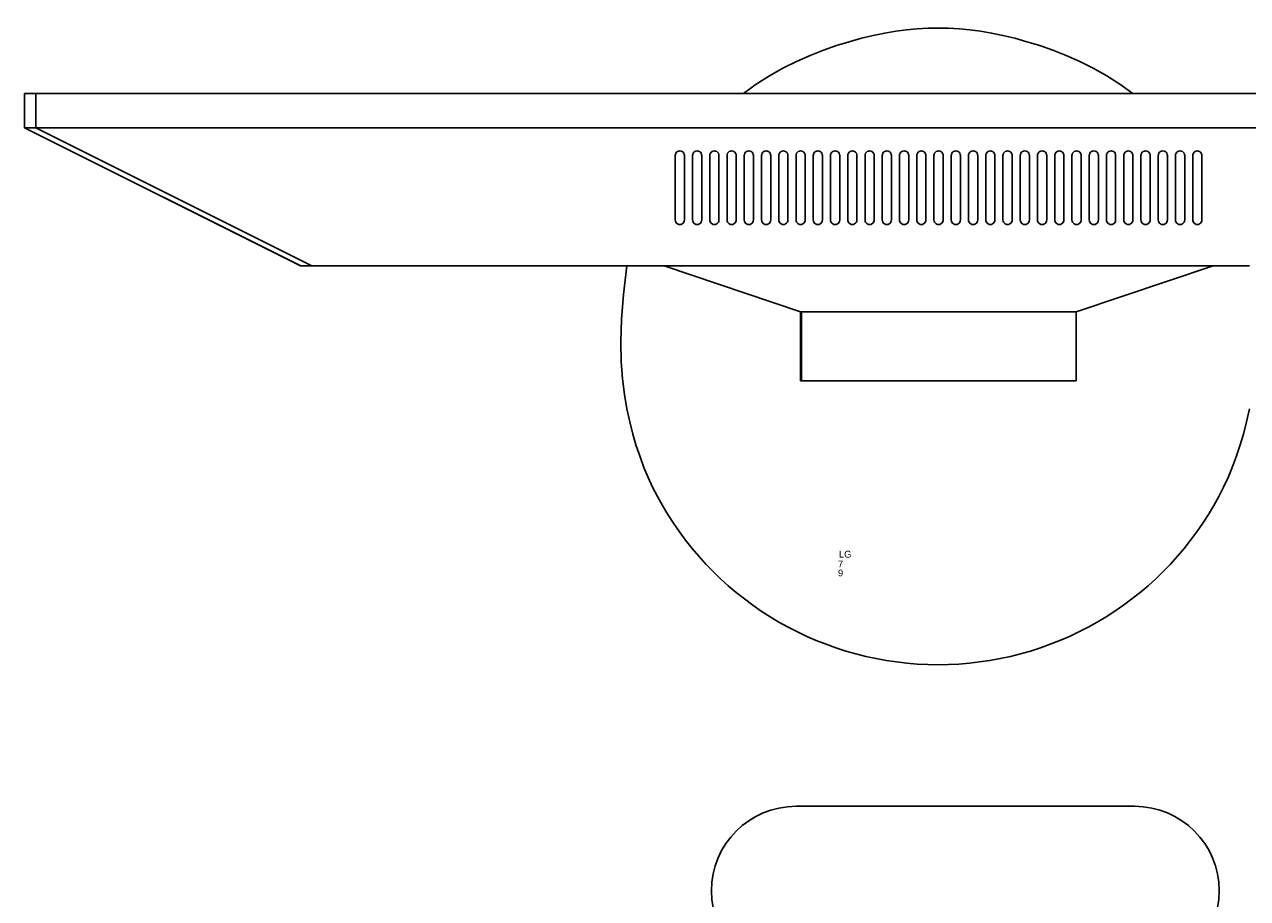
# Model space of a CAD drawing. Header units: inches. Extents: x 38 to 872, y -154 to 346.
# Tile 44 of 99: x 498 to 534, y -36 to -10. Entities that reach past the tile are written whole.
import ezdxf

# ---------------------------------------------------------------- set-up
doc = ezdxf.new("R2010")
doc.units = ezdxf.units.IN
doc.header["$MEASUREMENT"] = 0
doc.layers.add('Edges', color=7, linetype='Continuous')
doc.styles.get("Standard").update_dxf_attribs({"font": 'arial.ttf'})

# ---------------------------------------------------------------- blocks, each defined once
blk = doc.blocks.new('Mesa')
blk.add_lwpolyline([(117.882, 60.616), (107.882, 60.616)])
for centre, start, end in [((107.882, 58.116), 90, 270), ((117.882, 58.116), 270, 90)]:
    blk.add_arc(centre, 2.5, start, end)
for tag, p, flags in [('ID', (4.63, 109.471), 1), ('PC_DISPONIBLES', (4.666, 106.305), 3), ('PC_ACTUALES', (4.642, 104.708), 1)]:
    blk.add_attdef(tag, p, '', height=1, dxfattribs=dict(flags=flags))
blk.add_attdef('POSICION', (4.604, 107.926), '', height=1)
blk = doc.blocks.new('Monitor')
at = {"layer": 'Edges'}
for p, q in [((-3.948, -0.88), (-3.948, 1.157)), ((-3.948, 1.157), (-3.92, 1.157)), ((-3.92, -0.88), (-3.92, 1.157)), ((-3.92, 1.157), (4.192, 1.157)), ((4.192, -0.88), (4.192, 1.157)), ((-7.98, -2.239), (-3.948, -0.88)), ((-3.92, -0.88), (-3.948, -0.88)), ((4.192, -0.88), (-3.92, -0.88)), ((8.235, -2.239), (4.192, -0.88)), ((-26.873, -6.314), (-18.71, -2.239)), ((-26.873, -6.314), (-18.722, -2.239)), ((-18.382, -2.239), (-26.533, -6.314)), ((-18.71, -2.239), (-18.722, -2.239)), ((-18.382, -2.239), (-18.71, -2.239)), ((-9.083, -2.239), (-18.382, -2.239)), ((-7.98, -2.239), (-9.083, -2.239)), ((8.235, -2.239), (-7.98, -2.239)), ((9.31, -2.239), (8.235, -2.239)), ((-7.645, -3.562), (-7.65, -3.597)), ((-7.65, -3.597), (-7.65, -5.499)), ((-7.645, -3.562), (-7.632, -3.529)), ((-7.61, -3.501), (-7.632, -3.529)), ((-7.582, -3.48), (-7.61, -3.501)), ((-7.549, -3.466), (-7.582, -3.48)), ((-7.514, -3.462), (-7.549, -3.466)), ((-7.479, -3.466), (-7.514, -3.462)), ((-7.446, -3.48), (-7.479, -3.466)), ((-7.418, -3.501), (-7.446, -3.48)), ((-7.397, -3.529), (-7.418, -3.501)), ((-7.383, -3.562), (-7.397, -3.529)), ((-7.378, -3.597), (-7.383, -3.562)), ((-7.378, -5.499), (-7.378, -3.597)), ((-7.141, -3.597), (-7.136, -3.562)), ((-7.141, -5.499), (-7.141, -3.597)), ((-7.136, -3.562), (-7.122, -3.529)), ((-7.122, -3.529), (-7.101, -3.501)), ((-7.101, -3.501), (-7.073, -3.48)), ((-7.073, -3.48), (-7.04, -3.466)), ((-7.04, -3.466), (-7.005, -3.462)), ((-7.005, -3.462), (-6.97, -3.466)), ((-6.97, -3.466), (-6.937, -3.48)), ((-6.937, -3.48), (-6.909, -3.501)), ((-6.909, -3.501), (-6.887, -3.529)), ((-6.887, -3.529), (-6.874, -3.562)), ((-6.874, -3.562), (-6.869, -3.597)), ((-6.869, -3.597), (-6.869, -5.499)), ((-6.631, -3.597), (-6.627, -3.562)), ((-6.631, -5.499), (-6.631, -3.597)), ((-6.627, -3.562), (-6.613, -3.529)), ((-6.613, -3.529), (-6.591, -3.501)), ((-6.591, -3.501), (-6.563, -3.48)), ((-6.563, -3.48), (-6.531, -3.466)), ((-6.531, -3.466), (-6.495, -3.462)), ((-6.495, -3.462), (-6.46, -3.466)), ((-6.46, -3.466), (-6.427, -3.48)), ((-6.427, -3.48), (-6.399, -3.501)), ((-6.399, -3.501), (-6.378, -3.529)), ((-6.378, -3.529), (-6.364, -3.562)), ((-6.364, -3.562), (-6.36, -3.597)), ((-6.36, -3.597), (-6.36, -5.499)), ((-6.122, -3.597), (-6.117, -3.562)), ((-6.122, -3.597), (-6.122, -5.499)), ((-6.117, -3.562), (-6.104, -3.529)), ((-6.104, -3.529), (-6.082, -3.501)), ((-6.082, -3.501), (-6.054, -3.48)), ((-6.054, -3.48), (-6.021, -3.466)), ((-6.021, -3.466), (-5.986, -3.462)), ((-5.986, -3.462), (-5.951, -3.466)), ((-5.951, -3.466), (-5.918, -3.48)), ((-5.918, -3.48), (-5.89, -3.501)), ((-5.89, -3.501), (-5.868, -3.529)), ((-5.868, -3.529), (-5.855, -3.562)), ((-5.855, -3.562), (-5.85, -3.597)), ((-5.85, -3.597), (-5.85, -5.499)), ((-5.612, -3.597), (-5.608, -3.562)), ((-5.612, -3.597), (-5.612, -5.499)), ((-5.608, -3.562), (-5.594, -3.529)), ((-5.594, -3.529), (-5.573, -3.501)), ((-5.573, -3.501), (-5.544, -3.48)), ((-5.544, -3.48), (-5.512, -3.466)), ((-5.512, -3.466), (-5.477, -3.462)), ((-5.477, -3.462), (-5.441, -3.466)), ((-5.441, -3.466), (-5.409, -3.48)), ((-5.409, -3.48), (-5.38, -3.501)), ((-5.38, -3.501), (-5.359, -3.529)), ((-5.359, -3.529), (-5.345, -3.562)), ((-5.345, -3.562), (-5.341, -3.597)), ((-5.341, -3.597), (-5.341, -5.499)), ((-5.103, -3.597), (-5.098, -3.562)), ((-5.103, -3.597), (-5.103, -5.499)), ((-5.085, -3.529), (-5.098, -3.562)), ((-5.063, -3.501), (-5.085, -3.529)), ((-5.035, -3.48), (-5.063, -3.501)), ((-5.002, -3.466), (-5.035, -3.48)), ((-4.967, -3.462), (-5.002, -3.466)), ((-4.932, -3.466), (-4.967, -3.462)), ((-4.899, -3.48), (-4.932, -3.466)), ((-4.871, -3.501), (-4.899, -3.48)), ((-4.849, -3.529), (-4.871, -3.501)), ((-4.836, -3.562), (-4.849, -3.529)), ((-4.831, -3.597), (-4.836, -3.562)), ((-4.831, -5.499), (-4.831, -3.597)), ((-4.589, -3.562), (-4.594, -3.597)), ((-4.594, -3.597), (-4.594, -5.499)), ((-4.575, -3.529), (-4.589, -3.562)), ((-4.554, -3.501), (-4.575, -3.529)), ((-4.526, -3.48), (-4.554, -3.501)), ((-4.493, -3.466), (-4.526, -3.48)), ((-4.458, -3.462), (-4.493, -3.466)), ((-4.423, -3.466), (-4.458, -3.462)), ((-4.39, -3.48), (-4.423, -3.466)), ((-4.362, -3.501), (-4.39, -3.48)), ((-4.34, -3.529), (-4.362, -3.501)), ((-4.326, -3.562), (-4.34, -3.529)), ((-4.322, -3.597), (-4.326, -3.562)), ((-4.322, -5.499), (-4.322, -3.597)), ((-4.079, -3.562), (-4.084, -3.597)), ((-4.084, -3.597), (-4.084, -5.499)), ((-4.066, -3.529), (-4.079, -3.562)), ((-4.044, -3.501), (-4.066, -3.529)), ((-4.016, -3.48), (-4.044, -3.501)), ((-3.983, -3.466), (-4.016, -3.48)), ((-3.948, -3.462), (-3.983, -3.466)), ((-3.913, -3.466), (-3.948, -3.462)), ((-3.88, -3.48), (-3.913, -3.466)), ((-3.852, -3.501), (-3.88, -3.48)), ((-3.831, -3.529), (-3.852, -3.501)), ((-3.817, -3.562), (-3.831, -3.529)), ((-3.812, -3.597), (-3.817, -3.562)), ((-3.812, -5.499), (-3.812, -3.597)), ((-3.57, -3.562), (-3.575, -3.597)), ((-3.575, -3.597), (-3.575, -5.499)), ((-3.556, -3.529), (-3.57, -3.562)), ((-3.535, -3.501), (-3.556, -3.529)), ((-3.507, -3.48), (-3.535, -3.501)), ((-3.474, -3.466), (-3.507, -3.48)), ((-3.439, -3.462), (-3.474, -3.466)), ((-3.404, -3.466), (-3.439, -3.462)), ((-3.371, -3.48), (-3.404, -3.466)), ((-3.343, -3.501), (-3.371, -3.48)), ((-3.321, -3.529), (-3.343, -3.501)), ((-3.308, -3.562), (-3.321, -3.529)), ((-3.303, -3.597), (-3.308, -3.562)), ((-3.303, -5.499), (-3.303, -3.597)), ((-3.065, -3.597), (-3.061, -3.562)), ((-3.065, -3.597), (-3.065, -5.499)), ((-3.061, -3.562), (-3.047, -3.529)), ((-3.047, -3.529), (-3.025, -3.501)), ((-3.025, -3.501), (-2.997, -3.48)), ((-2.997, -3.48), (-2.965, -3.466)), ((-2.965, -3.466), (-2.929, -3.462)), ((-2.929, -3.462), (-2.894, -3.466)), ((-2.894, -3.466), (-2.861, -3.48)), ((-2.861, -3.48), (-2.833, -3.501)), ((-2.833, -3.501), (-2.812, -3.529)), ((-2.812, -3.529), (-2.798, -3.562)), ((-2.798, -3.562), (-2.794, -3.597)), ((-2.794, -3.597), (-2.794, -5.499)), ((-2.556, -3.597), (-2.551, -3.562)), ((-2.556, -3.597), (-2.556, -5.499)), ((-2.551, -3.562), (-2.538, -3.529)), ((-2.538, -3.529), (-2.516, -3.501)), ((-2.516, -3.501), (-2.488, -3.48)), ((-2.488, -3.48), (-2.455, -3.466)), ((-2.455, -3.466), (-2.42, -3.462)), ((-2.42, -3.462), (-2.385, -3.466)), ((-2.385, -3.466), (-2.352, -3.48)), ((-2.352, -3.48), (-2.324, -3.501)), ((-2.324, -3.501), (-2.302, -3.529)), ((-2.302, -3.529), (-2.289, -3.562)), ((-2.289, -3.562), (-2.284, -3.597)), ((-2.284, -3.597), (-2.284, -5.499)), ((-2.046, -3.597), (-2.042, -3.562)), ((-2.046, -3.597), (-2.046, -5.499)), ((-2.042, -3.562), (-2.028, -3.529)), ((-2.028, -3.529), (-2.007, -3.501)), ((-2.007, -3.501), (-1.978, -3.48)), ((-1.978, -3.48), (-1.946, -3.466)), ((-1.946, -3.466), (-1.91, -3.462)), ((-1.91, -3.462), (-1.875, -3.466)), ((-1.875, -3.466), (-1.843, -3.48)), ((-1.843, -3.48), (-1.814, -3.501)), ((-1.814, -3.501), (-1.793, -3.529)), ((-1.793, -3.529), (-1.779, -3.562)), ((-1.779, -3.562), (-1.775, -3.597)), ((-1.775, -3.597), (-1.775, -5.499)), ((-1.532, -3.562), (-1.537, -3.597)), ((-1.537, -3.597), (-1.537, -5.499)), ((-1.519, -3.529), (-1.532, -3.562)), ((-1.497, -3.501), (-1.519, -3.529)), ((-1.469, -3.48), (-1.497, -3.501)), ((-1.436, -3.466), (-1.469, -3.48)), ((-1.401, -3.462), (-1.436, -3.466)), ((-1.366, -3.466), (-1.401, -3.462)), ((-1.333, -3.48), (-1.366, -3.466)), ((-1.305, -3.501), (-1.333, -3.48)), ((-1.283, -3.529), (-1.305, -3.501)), ((-1.27, -3.562), (-1.283, -3.529)), ((-1.265, -3.597), (-1.27, -3.562)), ((-1.265, -5.499), (-1.265, -3.597)), ((-1.023, -3.562), (-1.027, -3.597)), ((-1.027, -3.597), (-1.027, -5.499)), ((-1.009, -3.529), (-1.023, -3.562)), ((-0.988, -3.501), (-1.009, -3.529)), ((-0.96, -3.48), (-0.988, -3.501)), ((-0.927, -3.466), (-0.96, -3.48)), ((-0.892, -3.462), (-0.927, -3.466)), ((-0.856, -3.466), (-0.892, -3.462)), ((-0.824, -3.48), (-0.856, -3.466)), ((-0.796, -3.501), (-0.824, -3.48)), ((-0.774, -3.529), (-0.796, -3.501)), ((-0.76, -3.562), (-0.774, -3.529)), ((-0.756, -3.597), (-0.76, -3.562)), ((-0.756, -5.499), (-0.756, -3.597)), ((-0.513, -3.562), (-0.518, -3.597)), ((-0.518, -3.597), (-0.518, -5.499)), ((-0.5, -3.529), (-0.513, -3.562)), ((-0.478, -3.501), (-0.5, -3.529)), ((-0.45, -3.48), (-0.478, -3.501)), ((-0.417, -3.466), (-0.45, -3.48)), ((-0.382, -3.462), (-0.417, -3.466)), ((-0.347, -3.466), (-0.382, -3.462)), ((-0.314, -3.48), (-0.347, -3.466)), ((-0.286, -3.501), (-0.314, -3.48)), ((-0.265, -3.529), (-0.286, -3.501)), ((-0.251, -3.562), (-0.265, -3.529)), ((-0.246, -3.597), (-0.251, -3.562)), ((-0.246, -5.499), (-0.246, -3.597)), ((-0.009, -3.597), (-0.004, -3.562)), ((-0.009, -3.597), (-0.009, -5.499)), ((-0.004, -3.562), (0.01, -3.529)), ((0.01, -3.529), (0.031, -3.501)), ((0.031, -3.501), (0.059, -3.48)), ((0.059, -3.48), (0.092, -3.466)), ((0.092, -3.466), (0.127, -3.462)), ((0.127, -3.462), (0.162, -3.466)), ((0.162, -3.466), (0.195, -3.48)), ((0.195, -3.48), (0.223, -3.501)), ((0.223, -3.501), (0.245, -3.529)), ((0.245, -3.529), (0.258, -3.562)), ((0.258, -3.562), (0.263, -3.597)), ((0.263, -3.597), (0.263, -5.499)), ((0.501, -3.597), (0.505, -3.562)), ((0.501, -3.597), (0.501, -5.499)), ((0.519, -3.529), (0.505, -3.562)), ((0.541, -3.501), (0.519, -3.529)), ((0.569, -3.48), (0.541, -3.501)), ((0.602, -3.466), (0.569, -3.48)), ((0.637, -3.462), (0.602, -3.466)), ((0.672, -3.466), (0.637, -3.462)), ((0.705, -3.48), (0.672, -3.466)), ((0.733, -3.501), (0.705, -3.48)), ((0.754, -3.529), (0.733, -3.501)), ((0.768, -3.562), (0.754, -3.529)), ((0.773, -3.597), (0.768, -3.562)), ((0.773, -5.499), (0.773, -3.597)), ((1.015, -3.562), (1.01, -3.597)), ((1.01, -3.597), (1.01, -5.499)), ((1.028, -3.529), (1.015, -3.562)), ((1.05, -3.501), (1.028, -3.529)), ((1.078, -3.48), (1.05, -3.501)), ((1.111, -3.466), (1.078, -3.48)), ((1.146, -3.462), (1.111, -3.466)), ((1.181, -3.466), (1.146, -3.462)), ((1.214, -3.48), (1.181, -3.466)), ((1.242, -3.501), (1.214, -3.48)), ((1.264, -3.529), (1.242, -3.501)), ((1.277, -3.562), (1.264, -3.529)), ((1.282, -3.597), (1.277, -3.562)), ((1.282, -5.499), (1.282, -3.597)), ((1.524, -3.562), (1.52, -3.597)), ((1.52, -3.597), (1.52, -5.499)), ((1.538, -3.529), (1.524, -3.562)), ((1.559, -3.501), (1.538, -3.529)), ((1.588, -3.48), (1.559, -3.501)), ((1.62, -3.466), (1.588, -3.48)), ((1.656, -3.462), (1.62, -3.466)), ((1.691, -3.466), (1.656, -3.462)), ((1.723, -3.48), (1.691, -3.466)), ((1.752, -3.501), (1.723, -3.48)), ((1.773, -3.529), (1.752, -3.501)), ((1.787, -3.562), (1.773, -3.529)), ((1.791, -3.597), (1.787, -3.562)), ((1.791, -5.499), (1.791, -3.597)), ((2.034, -3.562), (2.029, -3.597)), ((2.029, -3.597), (2.029, -5.499)), ((2.047, -3.529), (2.034, -3.562)), ((2.069, -3.501), (2.047, -3.529)), ((2.097, -3.48), (2.069, -3.501)), ((2.13, -3.466), (2.097, -3.48)), ((2.165, -3.462), (2.13, -3.466)), ((2.2, -3.466), (2.165, -3.462)), ((2.233, -3.48), (2.2, -3.466)), ((2.261, -3.501), (2.233, -3.48)), ((2.283, -3.529), (2.261, -3.501)), ((2.296, -3.562), (2.283, -3.529)), ((2.301, -3.597), (2.296, -3.562)), ((2.301, -5.499), (2.301, -3.597)), ((2.543, -3.562), (2.539, -3.597)), ((2.539, -3.597), (2.539, -5.499)), ((2.557, -3.529), (2.543, -3.562)), ((2.578, -3.501), (2.557, -3.529)), ((2.606, -3.48), (2.578, -3.501)), ((2.639, -3.466), (2.606, -3.48)), ((2.674, -3.462), (2.639, -3.466)), ((2.71, -3.466), (2.674, -3.462)), ((2.742, -3.48), (2.71, -3.466)), ((2.77, -3.501), (2.742, -3.48)), ((2.792, -3.529), (2.77, -3.501)), ((2.806, -3.562), (2.792, -3.529)), ((2.81, -3.597), (2.806, -3.562)), ((2.81, -5.499), (2.81, -3.597)), ((3.053, -3.562), (3.048, -3.597)), ((3.048, -3.597), (3.048, -5.499)), ((3.053, -3.562), (3.066, -3.529)), ((3.066, -3.529), (3.088, -3.501)), ((3.088, -3.501), (3.116, -3.48)), ((3.116, -3.48), (3.149, -3.466)), ((3.149, -3.466), (3.184, -3.462)), ((3.184, -3.462), (3.219, -3.466)), ((3.219, -3.466), (3.252, -3.48)), ((3.28, -3.501), (3.252, -3.48)), ((3.301, -3.529), (3.28, -3.501)), ((3.315, -3.562), (3.301, -3.529)), ((3.32, -3.597), (3.315, -3.562)), ((3.32, -5.499), (3.32, -3.597)), ((3.562, -3.562), (3.557, -3.597)), ((3.557, -3.597), (3.557, -5.499)), ((3.576, -3.529), (3.562, -3.562)), ((3.597, -3.501), (3.576, -3.529)), ((3.625, -3.48), (3.597, -3.501)), ((3.658, -3.466), (3.625, -3.48)), ((3.693, -3.462), (3.658, -3.466)), ((3.728, -3.466), (3.693, -3.462)), ((3.761, -3.48), (3.728, -3.466)), ((3.789, -3.501), (3.761, -3.48)), ((3.811, -3.529), (3.789, -3.501)), ((3.825, -3.562), (3.811, -3.529)), ((3.829, -3.597), (3.825, -3.562)), ((3.829, -5.499), (3.829, -3.597)), ((4.071, -3.562), (4.067, -3.597)), ((4.067, -3.597), (4.067, -5.499)), ((4.085, -3.529), (4.071, -3.562)), ((4.107, -3.501), (4.085, -3.529)), ((4.135, -3.48), (4.107, -3.501)), ((4.168, -3.466), (4.135, -3.48)), ((4.203, -3.462), (4.168, -3.466)), ((4.238, -3.466), (4.203, -3.462)), ((4.271, -3.48), (4.238, -3.466)), ((4.299, -3.501), (4.271, -3.48)), ((4.32, -3.529), (4.299, -3.501)), ((4.334, -3.562), (4.32, -3.529)), ((4.339, -3.597), (4.334, -3.562)), ((4.339, -5.499), (4.339, -3.597)), ((4.581, -3.562), (4.576, -3.597)), ((4.576, -3.597), (4.576, -5.499)), ((4.595, -3.529), (4.581, -3.562)), ((4.616, -3.501), (4.595, -3.529)), ((4.644, -3.48), (4.616, -3.501)), ((4.677, -3.466), (4.644, -3.48)), ((4.712, -3.462), (4.677, -3.466)), ((4.747, -3.466), (4.712, -3.462)), ((4.78, -3.48), (4.747, -3.466)), ((4.808, -3.501), (4.78, -3.48)), ((4.83, -3.529), (4.808, -3.501)), ((4.843, -3.562), (4.83, -3.529)), ((4.848, -3.597), (4.843, -3.562)), ((4.848, -5.499), (4.848, -3.597)), ((5.086, -3.597), (5.09, -3.562)), ((5.086, -3.597), (5.086, -5.499)), ((5.104, -3.529), (5.09, -3.562)), ((5.126, -3.501), (5.104, -3.529)), ((5.154, -3.48), (5.126, -3.501)), ((5.186, -3.466), (5.154, -3.48)), ((5.222, -3.462), (5.186, -3.466)), ((5.257, -3.466), (5.222, -3.462)), ((5.29, -3.48), (5.257, -3.466)), ((5.318, -3.501), (5.29, -3.48)), ((5.339, -3.529), (5.318, -3.501)), ((5.353, -3.562), (5.339, -3.529)), ((5.357, -3.597), (5.353, -3.562)), ((5.357, -5.499), (5.357, -3.597)), ((5.6, -3.562), (5.595, -3.597)), ((5.595, -3.597), (5.595, -5.499)), ((5.613, -3.529), (5.6, -3.562)), ((5.635, -3.501), (5.613, -3.529)), ((5.663, -3.48), (5.635, -3.501)), ((5.696, -3.466), (5.663, -3.48)), ((5.731, -3.462), (5.696, -3.466)), ((5.766, -3.466), (5.731, -3.462)), ((5.799, -3.48), (5.766, -3.466)), ((5.827, -3.501), (5.799, -3.48)), ((5.849, -3.529), (5.827, -3.501)), ((5.862, -3.562), (5.849, -3.529)), ((5.867, -3.597), (5.862, -3.562)), ((5.867, -5.499), (5.867, -3.597)), ((6.109, -3.562), (6.105, -3.597)), ((6.105, -3.597), (6.105, -5.499)), ((6.123, -3.529), (6.109, -3.562)), ((6.144, -3.501), (6.123, -3.529)), ((6.173, -3.48), (6.144, -3.501)), ((6.205, -3.466), (6.173, -3.48)), ((6.24, -3.462), (6.205, -3.466)), ((6.276, -3.466), (6.24, -3.462)), ((6.308, -3.48), (6.276, -3.466)), ((6.337, -3.501), (6.308, -3.48)), ((6.358, -3.529), (6.337, -3.501)), ((6.372, -3.562), (6.358, -3.529)), ((6.376, -3.597), (6.372, -3.562)), ((6.376, -5.499), (6.376, -3.597)), ((6.614, -3.597), (6.619, -3.562)), ((6.614, -3.597), (6.614, -5.499)), ((6.632, -3.529), (6.619, -3.562)), ((6.654, -3.501), (6.632, -3.529)), ((6.682, -3.48), (6.654, -3.501)), ((6.715, -3.466), (6.682, -3.48)), ((6.75, -3.462), (6.715, -3.466)), ((6.785, -3.466), (6.75, -3.462)), ((6.818, -3.48), (6.785, -3.466)), ((6.846, -3.501), (6.818, -3.48)), ((6.868, -3.529), (6.846, -3.501)), ((6.881, -3.562), (6.868, -3.529)), ((6.886, -3.597), (6.881, -3.562)), ((6.886, -5.499), (6.886, -3.597)), ((7.128, -3.562), (7.123, -3.597)), ((7.123, -3.597), (7.123, -5.499)), ((7.142, -3.529), (7.128, -3.562)), ((7.163, -3.501), (7.142, -3.529)), ((7.191, -3.48), (7.163, -3.501)), ((7.224, -3.466), (7.191, -3.48)), ((7.259, -3.462), (7.224, -3.466)), ((7.294, -3.466), (7.259, -3.462)), ((7.327, -3.48), (7.294, -3.466)), ((7.355, -3.501), (7.327, -3.48)), ((7.377, -3.529), (7.355, -3.501)), ((7.391, -3.562), (7.377, -3.529)), ((7.395, -3.597), (7.391, -3.562)), ((7.395, -5.499), (7.395, -3.597)), ((7.638, -3.562), (7.633, -3.597)), ((7.633, -3.597), (7.633, -5.499)), ((7.638, -3.562), (7.651, -3.529)), ((7.651, -3.529), (7.673, -3.501)), ((7.673, -3.501), (7.701, -3.48)), ((7.701, -3.48), (7.734, -3.466)), ((7.769, -3.462), (7.734, -3.466)), ((7.804, -3.466), (7.769, -3.462)), ((7.837, -3.48), (7.804, -3.466)), ((7.865, -3.501), (7.837, -3.48)), ((7.886, -3.529), (7.865, -3.501)), ((7.9, -3.562), (7.886, -3.529)), ((7.905, -3.597), (7.9, -3.562)), ((7.905, -5.499), (7.905, -3.597)), ((-7.65, -5.499), (-7.645, -5.534)), ((-7.645, -5.534), (-7.632, -5.567)), ((-7.632, -5.567), (-7.61, -5.595)), ((-7.61, -5.595), (-7.582, -5.617)), ((-7.582, -5.617), (-7.549, -5.631)), ((-7.549, -5.631), (-7.514, -5.635)), ((-7.514, -5.635), (-7.479, -5.631)), ((-7.479, -5.631), (-7.446, -5.617)), ((-7.446, -5.617), (-7.418, -5.595)), ((-7.418, -5.595), (-7.397, -5.567)), ((-7.397, -5.567), (-7.383, -5.534)), ((-7.383, -5.534), (-7.378, -5.499)), ((-7.136, -5.534), (-7.141, -5.499)), ((-7.122, -5.567), (-7.136, -5.534)), ((-7.101, -5.595), (-7.122, -5.567)), ((-7.073, -5.617), (-7.101, -5.595)), ((-7.04, -5.631), (-7.073, -5.617)), ((-7.005, -5.635), (-7.04, -5.631)), ((-6.97, -5.631), (-7.005, -5.635)), ((-6.937, -5.617), (-6.97, -5.631)), ((-6.909, -5.595), (-6.937, -5.617)), ((-6.887, -5.567), (-6.909, -5.595)), ((-6.874, -5.534), (-6.887, -5.567)), ((-6.869, -5.499), (-6.874, -5.534)), ((-6.627, -5.534), (-6.631, -5.499)), ((-6.613, -5.567), (-6.627, -5.534)), ((-6.591, -5.595), (-6.613, -5.567)), ((-6.563, -5.617), (-6.591, -5.595)), ((-6.531, -5.631), (-6.563, -5.617)), ((-6.495, -5.635), (-6.531, -5.631)), ((-6.46, -5.631), (-6.495, -5.635)), ((-6.427, -5.617), (-6.46, -5.631)), ((-6.399, -5.595), (-6.427, -5.617)), ((-6.378, -5.567), (-6.399, -5.595)), ((-6.364, -5.534), (-6.378, -5.567)), ((-6.36, -5.499), (-6.364, -5.534)), ((-6.117, -5.534), (-6.122, -5.499)), ((-6.104, -5.567), (-6.117, -5.534)), ((-6.082, -5.595), (-6.104, -5.567)), ((-6.054, -5.617), (-6.082, -5.595)), ((-6.021, -5.631), (-6.054, -5.617)), ((-5.986, -5.635), (-6.021, -5.631)), ((-5.951, -5.631), (-5.986, -5.635)), ((-5.918, -5.617), (-5.951, -5.631)), ((-5.89, -5.595), (-5.918, -5.617)), ((-5.868, -5.567), (-5.89, -5.595)), ((-5.855, -5.534), (-5.868, -5.567)), ((-5.85, -5.499), (-5.855, -5.534)), ((-5.608, -5.534), (-5.612, -5.499)), ((-5.594, -5.567), (-5.608, -5.534)), ((-5.573, -5.595), (-5.594, -5.567)), ((-5.544, -5.617), (-5.573, -5.595)), ((-5.512, -5.631), (-5.544, -5.617)), ((-5.477, -5.635), (-5.512, -5.631)), ((-5.441, -5.631), (-5.477, -5.635)), ((-5.409, -5.617), (-5.441, -5.631)), ((-5.38, -5.595), (-5.409, -5.617)), ((-5.359, -5.567), (-5.38, -5.595)), ((-5.345, -5.534), (-5.359, -5.567)), ((-5.341, -5.499), (-5.345, -5.534)), ((-5.098, -5.534), (-5.103, -5.499)), ((-5.098, -5.534), (-5.085, -5.567)), ((-5.085, -5.567), (-5.063, -5.595)), ((-5.035, -5.617), (-5.063, -5.595)), ((-5.002, -5.631), (-5.035, -5.617)), ((-5.002, -5.631), (-4.967, -5.635)), ((-4.967, -5.635), (-4.932, -5.631)), ((-4.932, -5.631), (-4.899, -5.617)), ((-4.899, -5.617), (-4.871, -5.595)), ((-4.871, -5.595), (-4.849, -5.567)), ((-4.849, -5.567), (-4.836, -5.534)), ((-4.836, -5.534), (-4.831, -5.499)), ((-4.594, -5.499), (-4.589, -5.534)), ((-4.589, -5.534), (-4.575, -5.567)), ((-4.575, -5.567), (-4.554, -5.595)), ((-4.554, -5.595), (-4.526, -5.617)), ((-4.526, -5.617), (-4.493, -5.631)), ((-4.493, -5.631), (-4.458, -5.635)), ((-4.458, -5.635), (-4.423, -5.631)), ((-4.423, -5.631), (-4.39, -5.617)), ((-4.39, -5.617), (-4.362, -5.595)), ((-4.362, -5.595), (-4.34, -5.567)), ((-4.34, -5.567), (-4.326, -5.534)), ((-4.326, -5.534), (-4.322, -5.499)), ((-4.084, -5.499), (-4.079, -5.534)), ((-4.079, -5.534), (-4.066, -5.567)), ((-4.066, -5.567), (-4.044, -5.595)), ((-4.044, -5.595), (-4.016, -5.617)), ((-4.016, -5.617), (-3.983, -5.631)), ((-3.983, -5.631), (-3.948, -5.635)), ((-3.948, -5.635), (-3.913, -5.631)), ((-3.913, -5.631), (-3.88, -5.617)), ((-3.88, -5.617), (-3.852, -5.595)), ((-3.852, -5.595), (-3.831, -5.567)), ((-3.831, -5.567), (-3.817, -5.534)), ((-3.817, -5.534), (-3.812, -5.499)), ((-3.575, -5.499), (-3.57, -5.534)), ((-3.57, -5.534), (-3.556, -5.567)), ((-3.556, -5.567), (-3.535, -5.595)), ((-3.535, -5.595), (-3.507, -5.617)), ((-3.507, -5.617), (-3.474, -5.631)), ((-3.474, -5.631), (-3.439, -5.635)), ((-3.439, -5.635), (-3.404, -5.631)), ((-3.404, -5.631), (-3.371, -5.617)), ((-3.371, -5.617), (-3.343, -5.595)), ((-3.343, -5.595), (-3.321, -5.567)), ((-3.321, -5.567), (-3.308, -5.534)), ((-3.308, -5.534), (-3.303, -5.499)), ((-3.061, -5.534), (-3.065, -5.499)), ((-3.047, -5.567), (-3.061, -5.534)), ((-3.025, -5.595), (-3.047, -5.567)), ((-2.997, -5.617), (-3.025, -5.595)), ((-2.965, -5.631), (-2.997, -5.617)), ((-2.929, -5.635), (-2.965, -5.631)), ((-2.894, -5.631), (-2.929, -5.635)), ((-2.861, -5.617), (-2.894, -5.631)), ((-2.833, -5.595), (-2.861, -5.617)), ((-2.812, -5.567), (-2.833, -5.595)), ((-2.798, -5.534), (-2.812, -5.567)), ((-2.794, -5.499), (-2.798, -5.534)), ((-2.551, -5.534), (-2.556, -5.499)), ((-2.538, -5.567), (-2.551, -5.534)), ((-2.516, -5.595), (-2.538, -5.567)), ((-2.488, -5.617), (-2.516, -5.595)), ((-2.455, -5.631), (-2.488, -5.617)), ((-2.42, -5.635), (-2.455, -5.631)), ((-2.385, -5.631), (-2.42, -5.635)), ((-2.352, -5.617), (-2.385, -5.631)), ((-2.324, -5.595), (-2.352, -5.617)), ((-2.302, -5.567), (-2.324, -5.595)), ((-2.289, -5.534), (-2.302, -5.567)), ((-2.284, -5.499), (-2.289, -5.534)), ((-2.042, -5.534), (-2.046, -5.499)), ((-2.028, -5.567), (-2.042, -5.534)), ((-2.007, -5.595), (-2.028, -5.567)), ((-1.978, -5.617), (-2.007, -5.595)), ((-1.946, -5.631), (-1.978, -5.617)), ((-1.91, -5.635), (-1.946, -5.631)), ((-1.875, -5.631), (-1.91, -5.635)), ((-1.843, -5.617), (-1.875, -5.631)), ((-1.814, -5.595), (-1.843, -5.617)), ((-1.793, -5.567), (-1.814, -5.595)), ((-1.779, -5.534), (-1.793, -5.567)), ((-1.775, -5.499), (-1.779, -5.534)), ((-1.537, -5.499), (-1.532, -5.534)), ((-1.532, -5.534), (-1.519, -5.567)), ((-1.519, -5.567), (-1.497, -5.595)), ((-1.497, -5.595), (-1.469, -5.617)), ((-1.469, -5.617), (-1.436, -5.631)), ((-1.436, -5.631), (-1.401, -5.635)), ((-1.401, -5.635), (-1.366, -5.631)), ((-1.366, -5.631), (-1.333, -5.617)), ((-1.333, -5.617), (-1.305, -5.595)), ((-1.305, -5.595), (-1.283, -5.567)), ((-1.283, -5.567), (-1.27, -5.534)), ((-1.27, -5.534), (-1.265, -5.499)), ((-1.027, -5.499), (-1.023, -5.534)), ((-1.023, -5.534), (-1.009, -5.567)), ((-1.009, -5.567), (-0.988, -5.595)), ((-0.988, -5.595), (-0.96, -5.617)), ((-0.96, -5.617), (-0.927, -5.631)), ((-0.927, -5.631), (-0.892, -5.635)), ((-0.892, -5.635), (-0.856, -5.631)), ((-0.856, -5.631), (-0.824, -5.617)), ((-0.824, -5.617), (-0.796, -5.595)), ((-0.796, -5.595), (-0.774, -5.567)), ((-0.774, -5.567), (-0.76, -5.534)), ((-0.76, -5.534), (-0.756, -5.499)), ((-0.518, -5.499), (-0.513, -5.534)), ((-0.513, -5.534), (-0.5, -5.567)), ((-0.5, -5.567), (-0.478, -5.595)), ((-0.478, -5.595), (-0.45, -5.617)), ((-0.45, -5.617), (-0.417, -5.631)), ((-0.417, -5.631), (-0.382, -5.635)), ((-0.382, -5.635), (-0.347, -5.631)), ((-0.347, -5.631), (-0.314, -5.617)), ((-0.314, -5.617), (-0.286, -5.595)), ((-0.286, -5.595), (-0.265, -5.567)), ((-0.265, -5.567), (-0.251, -5.534)), ((-0.251, -5.534), (-0.246, -5.499)), ((-0.004, -5.534), (-0.009, -5.499)), ((0.01, -5.567), (-0.004, -5.534)), ((0.031, -5.595), (0.01, -5.567)), ((0.059, -5.617), (0.031, -5.595)), ((0.092, -5.631), (0.059, -5.617)), ((0.127, -5.635), (0.092, -5.631)), ((0.162, -5.631), (0.127, -5.635)), ((0.195, -5.617), (0.162, -5.631)), ((0.223, -5.595), (0.195, -5.617)), ((0.245, -5.567), (0.223, -5.595)), ((0.258, -5.534), (0.245, -5.567)), ((0.263, -5.499), (0.258, -5.534)), ((0.501, -5.499), (0.505, -5.534)), ((0.505, -5.534), (0.519, -5.567)), ((0.519, -5.567), (0.541, -5.595)), ((0.541, -5.595), (0.569, -5.617)), ((0.569, -5.617), (0.602, -5.631)), ((0.602, -5.631), (0.637, -5.635)), ((0.637, -5.635), (0.672, -5.631)), ((0.672, -5.631), (0.705, -5.617)), ((0.705, -5.617), (0.733, -5.595)), ((0.733, -5.595), (0.754, -5.567)), ((0.754, -5.567), (0.768, -5.534)), ((0.768, -5.534), (0.773, -5.499)), ((1.01, -5.499), (1.015, -5.534)), ((1.015, -5.534), (1.028, -5.567)), ((1.028, -5.567), (1.05, -5.595)), ((1.05, -5.595), (1.078, -5.617)), ((1.078, -5.617), (1.111, -5.631)), ((1.111, -5.631), (1.146, -5.635)), ((1.146, -5.635), (1.181, -5.631)), ((1.181, -5.631), (1.214, -5.617)), ((1.214, -5.617), (1.242, -5.595)), ((1.242, -5.595), (1.264, -5.567)), ((1.264, -5.567), (1.277, -5.534)), ((1.277, -5.534), (1.282, -5.499)), ((1.52, -5.499), (1.524, -5.534)), ((1.524, -5.534), (1.538, -5.567)), ((1.538, -5.567), (1.559, -5.595)), ((1.559, -5.595), (1.588, -5.617)), ((1.588, -5.617), (1.62, -5.631)), ((1.62, -5.631), (1.656, -5.635)), ((1.656, -5.635), (1.691, -5.631)), ((1.691, -5.631), (1.723, -5.617)), ((1.723, -5.617), (1.752, -5.595)), ((1.752, -5.595), (1.773, -5.567)), ((1.773, -5.567), (1.787, -5.534)), ((1.787, -5.534), (1.791, -5.499)), ((2.029, -5.499), (2.034, -5.534)), ((2.034, -5.534), (2.047, -5.567)), ((2.047, -5.567), (2.069, -5.595)), ((2.069, -5.595), (2.097, -5.617)), ((2.097, -5.617), (2.13, -5.631)), ((2.13, -5.631), (2.165, -5.635)), ((2.165, -5.635), (2.2, -5.631)), ((2.2, -5.631), (2.233, -5.617)), ((2.233, -5.617), (2.261, -5.595)), ((2.261, -5.595), (2.283, -5.567)), ((2.283, -5.567), (2.296, -5.534)), ((2.296, -5.534), (2.301, -5.499)), ((2.539, -5.499), (2.543, -5.534)), ((2.543, -5.534), (2.557, -5.567)), ((2.557, -5.567), (2.578, -5.595)), ((2.578, -5.595), (2.606, -5.617)), ((2.606, -5.617), (2.639, -5.631)), ((2.639, -5.631), (2.674, -5.635)), ((2.674, -5.635), (2.71, -5.631)), ((2.71, -5.631), (2.742, -5.617)), ((2.742, -5.617), (2.77, -5.595)), ((2.77, -5.595), (2.792, -5.567)), ((2.792, -5.567), (2.806, -5.534)), ((2.806, -5.534), (2.81, -5.499)), ((3.048, -5.499), (3.053, -5.534)), ((3.053, -5.534), (3.066, -5.567)), ((3.066, -5.567), (3.088, -5.595)), ((3.088, -5.595), (3.116, -5.617)), ((3.116, -5.617), (3.149, -5.631)), ((3.149, -5.631), (3.184, -5.635)), ((3.184, -5.635), (3.219, -5.631)), ((3.219, -5.631), (3.252, -5.617)), ((3.252, -5.617), (3.28, -5.595)), ((3.28, -5.595), (3.301, -5.567)), ((3.301, -5.567), (3.315, -5.534)), ((3.315, -5.534), (3.32, -5.499)), ((3.557, -5.499), (3.562, -5.534)), ((3.562, -5.534), (3.576, -5.567)), ((3.576, -5.567), (3.597, -5.595)), ((3.597, -5.595), (3.625, -5.617)), ((3.625, -5.617), (3.658, -5.631)), ((3.658, -5.631), (3.693, -5.635)), ((3.693, -5.635), (3.728, -5.631)), ((3.728, -5.631), (3.761, -5.617)), ((3.761, -5.617), (3.789, -5.595)), ((3.789, -5.595), (3.811, -5.567)), ((3.811, -5.567), (3.825, -5.534)), ((3.825, -5.534), (3.829, -5.499)), ((4.067, -5.499), (4.071, -5.534)), ((4.071, -5.534), (4.085, -5.567)), ((4.085, -5.567), (4.107, -5.595)), ((4.107, -5.595), (4.135, -5.617)), ((4.135, -5.617), (4.168, -5.631)), ((4.168, -5.631), (4.203, -5.635)), ((4.203, -5.635), (4.238, -5.631)), ((4.238, -5.631), (4.271, -5.617)), ((4.271, -5.617), (4.299, -5.595)), ((4.299, -5.595), (4.32, -5.567)), ((4.32, -5.567), (4.334, -5.534)), ((4.334, -5.534), (4.339, -5.499)), ((4.576, -5.499), (4.581, -5.534)), ((4.581, -5.534), (4.595, -5.567)), ((4.595, -5.567), (4.616, -5.595)), ((4.616, -5.595), (4.644, -5.617)), ((4.644, -5.617), (4.677, -5.631)), ((4.677, -5.631), (4.712, -5.635)), ((4.712, -5.635), (4.747, -5.631)), ((4.747, -5.631), (4.78, -5.617)), ((4.78, -5.617), (4.808, -5.595)), ((4.808, -5.595), (4.83, -5.567)), ((4.83, -5.567), (4.843, -5.534)), ((4.843, -5.534), (4.848, -5.499)), ((5.09, -5.534), (5.086, -5.499)), ((5.104, -5.567), (5.09, -5.534)), ((5.104, -5.567), (5.126, -5.595)), ((5.126, -5.595), (5.154, -5.617)), ((5.154, -5.617), (5.186, -5.631)), ((5.186, -5.631), (5.222, -5.635)), ((5.222, -5.635), (5.257, -5.631)), ((5.257, -5.631), (5.29, -5.617)), ((5.29, -5.617), (5.318, -5.595)), ((5.318, -5.595), (5.339, -5.567)), ((5.339, -5.567), (5.353, -5.534)), ((5.353, -5.534), (5.357, -5.499)), ((5.595, -5.499), (5.6, -5.534)), ((5.6, -5.534), (5.613, -5.567)), ((5.613, -5.567), (5.635, -5.595)), ((5.635, -5.595), (5.663, -5.617)), ((5.663, -5.617), (5.696, -5.631)), ((5.696, -5.631), (5.731, -5.635)), ((5.731, -5.635), (5.766, -5.631)), ((5.766, -5.631), (5.799, -5.617)), ((5.799, -5.617), (5.827, -5.595)), ((5.827, -5.595), (5.849, -5.567)), ((5.849, -5.567), (5.862, -5.534)), ((5.862, -5.534), (5.867, -5.499)), ((6.105, -5.499), (6.109, -5.534)), ((6.109, -5.534), (6.123, -5.567)), ((6.123, -5.567), (6.144, -5.595)), ((6.144, -5.595), (6.173, -5.617)), ((6.173, -5.617), (6.205, -5.631)), ((6.205, -5.631), (6.24, -5.635)), ((6.24, -5.635), (6.276, -5.631)), ((6.276, -5.631), (6.308, -5.617)), ((6.308, -5.617), (6.337, -5.595)), ((6.337, -5.595), (6.358, -5.567)), ((6.358, -5.567), (6.372, -5.534)), ((6.372, -5.534), (6.376, -5.499)), ((6.619, -5.534), (6.614, -5.499)), ((6.632, -5.567), (6.619, -5.534)), ((6.654, -5.595), (6.632, -5.567)), ((6.682, -5.617), (6.654, -5.595)), ((6.715, -5.631), (6.682, -5.617)), ((6.75, -5.635), (6.715, -5.631)), ((6.785, -5.631), (6.75, -5.635)), ((6.818, -5.617), (6.785, -5.631)), ((6.846, -5.595), (6.818, -5.617)), ((6.846, -5.595), (6.868, -5.567)), ((6.868, -5.567), (6.881, -5.534)), ((6.881, -5.534), (6.886, -5.499)), ((7.123, -5.499), (7.128, -5.534)), ((7.128, -5.534), (7.142, -5.567)), ((7.142, -5.567), (7.163, -5.595)), ((7.163, -5.595), (7.191, -5.617)), ((7.191, -5.617), (7.224, -5.631)), ((7.224, -5.631), (7.259, -5.635)), ((7.259, -5.635), (7.294, -5.631)), ((7.294, -5.631), (7.327, -5.617)), ((7.327, -5.617), (7.355, -5.595)), ((7.355, -5.595), (7.377, -5.567)), ((7.377, -5.567), (7.391, -5.534)), ((7.391, -5.534), (7.395, -5.499)), ((7.633, -5.499), (7.638, -5.534)), ((7.638, -5.534), (7.651, -5.567)), ((7.651, -5.567), (7.673, -5.595)), ((7.673, -5.595), (7.701, -5.617)), ((7.701, -5.617), (7.734, -5.631)), ((7.734, -5.631), (7.769, -5.635)), ((7.769, -5.635), (7.804, -5.631)), ((7.804, -5.631), (7.837, -5.617)), ((7.837, -5.617), (7.865, -5.595)), ((7.865, -5.595), (7.886, -5.567)), ((7.886, -5.567), (7.9, -5.534)), ((7.9, -5.534), (7.905, -5.499)), ((-26.873, -7.333), (-26.873, -6.314)), ((-26.873, -6.314), (-26.533, -6.314)), ((-26.533, -6.314), (26.788, -6.314)), ((-26.533, -7.333), (-26.533, -6.314)), ((-26.533, -7.333), (-26.873, -7.333)), ((-5.637, -7.333), (-26.533, -7.333)), ((-5.637, -7.333), (5.863, -7.333)), ((5.863, -7.333), (26.788, -7.333))]:
    blk.add_line(p, q, dxfattribs=at)
for points in [[(9.307, 1.98), (9.221, 2.367), (9.128, 2.73), (9.027, 3.074), (8.919, 3.4), (8.802, 3.711), (8.678, 4.008), (8.545, 4.293), (8.405, 4.57), (8.255, 4.839), (8.097, 5.103), (7.93, 5.362), (7.755, 5.614), (7.572, 5.862), (7.381, 6.103), (7.182, 6.337), (6.975, 6.565), (6.761, 6.786), (6.54, 7), (6.312, 7.207), (6.077, 7.406), (5.836, 7.597), (5.589, 7.78), (5.336, 7.955), (5.078, 8.122), (4.814, 8.28), (4.545, 8.43), (4.271, 8.57), (3.993, 8.702), (3.711, 8.824), (3.425, 8.937), (3.135, 9.041), (2.842, 9.135), (2.546, 9.22), (2.248, 9.294), (1.947, 9.359), (1.645, 9.414), (1.34, 9.459), (1.035, 9.494), (0.728, 9.52), (0.421, 9.535), (0.113, 9.54), (-0.194, 9.535), (-0.502, 9.52), (-0.808, 9.494), (-1.114, 9.459), (-1.418, 9.414), (-1.721, 9.359), (-2.022, 9.294), (-2.32, 9.22), (-2.616, 9.135), (-2.909, 9.041), (-3.198, 8.937), (-3.485, 8.824), (-3.767, 8.702), (-4.045, 8.57), (-4.319, 8.43), (-4.587, 8.28), (-4.851, 8.122), (-5.11, 7.955), (-5.363, 7.78), (-5.61, 7.597), (-5.851, 7.406), (-6.086, 7.207), (-6.314, 7), (-6.535, 6.786), (-6.749, 6.565), (-6.955, 6.337), (-7.154, 6.103), (-7.345, 5.862), (-7.529, 5.614), (-7.704, 5.362), (-7.87, 5.103), (-8.029, 4.839), (-8.178, 4.57), (-8.319, 4.293), (-8.452, 4.008), (-8.576, 3.711), (-8.692, 3.4), (-8.801, 3.074), (-8.901, 2.73), (-8.995, 2.367), (-9.08, 1.98), (-9.154, 1.56), (-9.211, 1.098), (-9.246, 0.581), (-9.256, 0), (-9.235, -0.657), (-9.179, -1.399), (-9.083, -2.239)], [(-5.637, -7.333), (-5.257, -7.606), (-4.867, -7.854), (-4.47, -8.076), (-4.07, -8.275), (-3.67, -8.453), (-3.275, -8.609), (-2.887, -8.745), (-2.511, -8.863), (-2.15, -8.964), (-1.802, -9.049), (-1.465, -9.118), (-1.138, -9.173), (-0.818, -9.213), (-0.505, -9.242), (-0.195, -9.258), (0.113, -9.263), (0.421, -9.258), (0.731, -9.242), (1.045, -9.213), (1.364, -9.173), (1.691, -9.118), (2.028, -9.049), (2.376, -8.964), (2.738, -8.863), (3.113, -8.745), (3.501, -8.609), (3.896, -8.453), (4.296, -8.275), (4.696, -8.076), (5.093, -7.854), (5.484, -7.606), (5.863, -7.333)]]:
    blk.add_lwpolyline(points, dxfattribs=at)
for tag, p in [('PUESTO', (-2.849, 6.664)), ('ID', (-2.845, 6.929)), ('MARCA', (-2.82, 6.376))]:
    blk.add_attdef(tag, p, '', height=0.2)
at = {"flags": 9}
blk.add_attdef('TIEMPO_DE_USO', (-2.848, 6.11), '', height=0.2, dxfattribs=at)

msp = doc.modelspace()

# ---------------------------------------------------------------- block references
msp.add_blockref('Mesa', (412.622, -93.526))
ref = msp.add_blockref('Monitor', (524.587, -19.189), dxfattribs=dict(xscale=-1, rotation=180))
ref.add_attrib('ID', '9', (521.742, -26.118), dxfattribs={"height": 0.2})
ref.add_attrib('PUESTO', '7', (521.739, -25.853), dxfattribs={"height": 0.2})
ref.add_attrib('MARCA', 'LG', (521.768, -25.564), dxfattribs={"height": 0.2})

doc.saveas('drawing.dxf')
